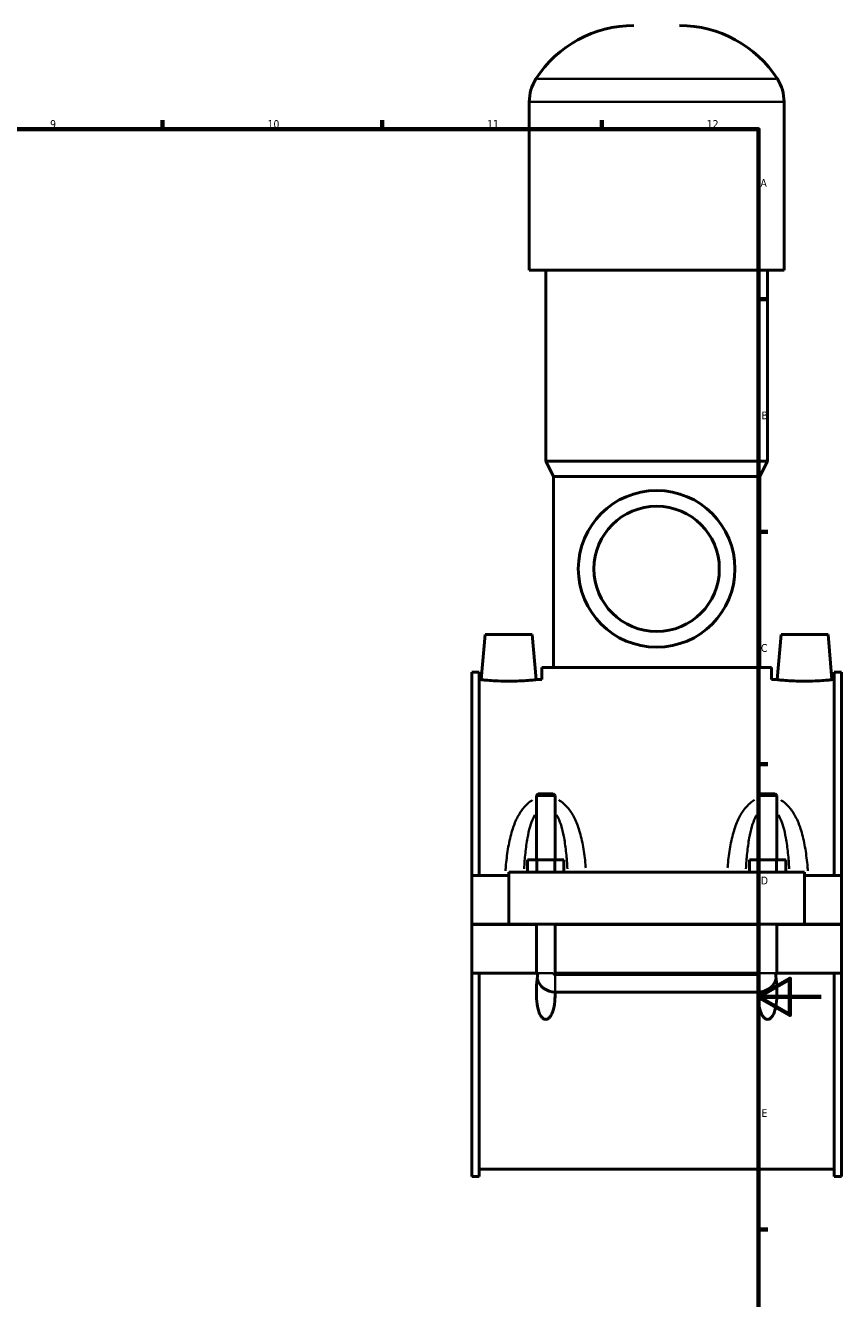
# Model space of a CAD drawing. Header units: millimetres. Extents: x 0 to 967, y -206 to 1211.
# Tile 6 of 10: x 587 to 847, y 201 to 607. Entities that reach past the tile are written whole.
import ezdxf

# ---------------------------------------------------------------- set-up
doc = ezdxf.new("R2010")
doc.units = ezdxf.units.MM
for name, color, linetype, lineweight in [('Border (ISO)', 7, 'Continuous', 70), ('Visible (ISO)', 7, 'Continuous', 50), ('Visible Narrow (ISO)', 7, 'Continuous', 35)]:
    doc.layers.add(name, color=color, linetype=linetype, lineweight=lineweight)
doc.styles.add('Note Text (ISO)', font='tahoma.ttf')

# ---------------------------------------------------------------- blocks, each defined once
blk = doc.blocks.new('Borders Default Border')
at = {"layer": 'Border (ISO)'}
for p, q in [((630.75, 574), (630.75, 576.9)), ((700.83, 574), (700.83, 576.9)), ((770.92, 574), (770.92, 576.9)), ((821, 519.75), (823.9, 519.75)), ((821, 445.5), (823.9, 445.5)), ((821, 371.25), (823.9, 371.25)), ((821, 222.75), (823.9, 222.75))]:
    blk.add_line(p, q, dxfattribs=at)
at = {"layer": 'Border (ISO)', "flags": 128}
for points in [[(20, 20), (20, 574), (821, 574), (821, 20), (20, 20)], [(841, 297), (821, 297), (831, 302.77), (831, 291.23), (821, 297)]]:
    blk.add_lwpolyline(points, dxfattribs=at)
at = {"layer": 'Border (ISO)', "color": 232, "true_color": 0xca0064, "char_height": 2.5, "attachment_point": 7, "style": 'Note Text (ISO)'}
for s, insert in [('9', (594.88, 574.35)), ('10', (664.29, 574.35)), ('11', (734.37, 574.4)), ('12', (804.46, 574.4)), ('A', (821.59, 555.62)), ('B', (821.89, 481.37)), ('C', (821.73, 407.08)), ('D', (821.73, 332.88)), ('E', (821.94, 258.63))]:
    blk.add_mtext(s, dxfattribs=dict(at, insert=insert))

msp = doc.modelspace()

# ---------------------------------------------------------------- linework, layer by layer
at = {"layer": 'Visible (ISO)'}
for p, q in [((747.7971, 529.0412), (747.7971, 582.7212)), ((829.1304, 529.0412), (829.1304, 582.7212)), ((829.1304, 529.0412), (747.7971, 529.0412)), ((753.0837, 468.0412), (753.0837, 529.0412)), ((823.8437, 468.0412), (823.8437, 529.0412)), ((823.8437, 468.0412), (753.0837, 468.0412)), ((755.5237, 463.1612), (753.0837, 468.0412)), ((821.4037, 463.1612), (823.8437, 468.0412)), ((821.4037, 463.1612), (755.5237, 463.1612)), ((755.5237, 402.1612), (755.5237, 463.1612)), ((821.4037, 402.1612), (821.4037, 463.1612)), ((733.7637, 412.6412), (732.5061, 398.2662)), ((733.7637, 412.6412), (748.7637, 412.6412)), ((748.7637, 412.6412), (750.0214, 398.2662)), ((828.1637, 412.6412), (826.9061, 398.2662)), ((843.1637, 412.6412), (828.1637, 412.6412)), ((843.1637, 412.6412), (844.4214, 398.2662)), ((729.4637, 335.7662), (729.4637, 400.61)), ((731.8237, 400.61), (729.4637, 400.61)), ((731.8237, 400.61), (731.8237, 335.7662)), ((825.0637, 402.1612), (751.8637, 402.1612)), ((751.8637, 398.2662), (751.8637, 402.1612)), ((825.0637, 398.2662), (825.0637, 402.1612)), ((845.1037, 400.61), (845.1037, 335.7662)), ((847.4637, 400.61), (845.1037, 400.61)), ((847.4637, 335.7662), (847.4637, 400.61)), ((731.8237, 398.2662), (732.5061, 398.2662)), ((750.0214, 398.2662), (751.8637, 398.2662)), ((825.0637, 398.2662), (826.9061, 398.2662)), ((844.4214, 398.2662), (845.1037, 398.2662)), ((750.6637, 361.8579), (750.0637, 361.2579)), ((755.4637, 361.8579), (750.6637, 361.8579)), ((755.4637, 361.8579), (756.0637, 361.2579)), ((821.4637, 361.8579), (820.8637, 361.2579)), ((826.2637, 361.8579), (821.4637, 361.8579)), ((826.2637, 361.8579), (826.8637, 361.2579)), ((750.0637, 361.2579), (756.0637, 361.2579)), ((750.0637, 361.2579), (750.0637, 340.7662)), ((756.0637, 361.2579), (756.0637, 340.7662)), ((820.8637, 361.2579), (826.8637, 361.2579)), ((820.8637, 340.7662), (820.8637, 361.2579)), ((826.8637, 340.7662), (826.8637, 361.2579)), ((747.2902, 336.7662), (747.2902, 340.7662)), ((750.177, 340.7662), (747.2902, 340.7662)), ((750.177, 336.7662), (750.177, 340.7662)), ((755.9505, 340.7662), (750.177, 340.7662)), ((755.9505, 336.7662), (755.9505, 340.7662)), ((758.8372, 340.7662), (755.9505, 340.7662)), ((758.8372, 336.7662), (758.8372, 340.7662)), ((818.0902, 336.7662), (818.0902, 340.7662)), ((820.977, 340.7662), (818.0902, 340.7662)), ((820.977, 336.7662), (820.977, 340.7662)), ((826.7505, 340.7662), (820.977, 340.7662)), ((826.7505, 336.7662), (826.7505, 340.7662)), ((829.6372, 340.7662), (826.7505, 340.7662)), ((829.6372, 336.7662), (829.6372, 340.7662)), ((729.4637, 335.7662), (741.2637, 335.7662)), ((729.4637, 320.1912), (729.4637, 335.7662)), ((741.2637, 336.7662), (835.6637, 336.7662)), ((741.2637, 336.7662), (741.2637, 320.1912)), ((835.6637, 320.1912), (835.6637, 336.7662)), ((835.6637, 335.7662), (847.4637, 335.7662)), ((847.4637, 335.7662), (847.4637, 320.1912)), ((729.4637, 320.1912), (741.2637, 320.1912)), ((729.4637, 304.5162), (729.4637, 320.0912)), ((750.0637, 320.0912), (729.4637, 320.0912)), ((741.2637, 320.1912), (835.6637, 320.1912)), ((750.0637, 320.1912), (750.0637, 320.0912)), ((750.0637, 304.5162), (750.0637, 320.0912)), ((756.0637, 320.1912), (756.0637, 320.0912)), ((756.0637, 320.0912), (756.0637, 304.5162)), ((820.8637, 320.0912), (756.0637, 320.0912)), ((820.8637, 320.0912), (820.8637, 320.1912)), ((820.8637, 304.5162), (820.8637, 320.0912)), ((826.8637, 320.0912), (826.8637, 320.1912)), ((826.8637, 320.0912), (826.8637, 304.5162)), ((847.4637, 320.0912), (826.8637, 320.0912)), ((835.6637, 320.1912), (847.4637, 320.1912)), ((847.4637, 320.0912), (847.4637, 304.5162)), ((729.4637, 239.6725), (729.4637, 304.5162)), ((729.4637, 304.5162), (750.0637, 304.5162)), ((731.8237, 304.5162), (731.8237, 239.6725)), ((750.0637, 304.5162), (750.4931, 304.5162)), ((755.6344, 304.5162), (756.0637, 304.5162)), ((756.0637, 304.5162), (820.8637, 304.5162)), ((756.0637, 304.1329), (820.8637, 304.1329)), ((820.8637, 304.5162), (821.2931, 304.5162)), ((826.4344, 304.5162), (826.8637, 304.5162)), ((826.8637, 304.5162), (847.4637, 304.5162)), ((845.1037, 304.5162), (845.1037, 239.6725)), ((847.4637, 239.6725), (847.4637, 304.5162)), ((820.8637, 298.5171), (756.0637, 298.5171)), ((731.8237, 242.0162), (845.1037, 242.0162)), ((731.8237, 239.6725), (729.4637, 239.6725)), ((847.4637, 239.6725), (845.1037, 239.6725))]:
    msp.add_line(p, q, dxfattribs=at)
for radius in [25, 20]:
    msp.add_circle((788.4637, 433.6412), radius, dxfattribs=at)
for centre, radius, start, end in [((781.1437, 570.0751), 37.0461, 90, 147.387579), ((795.7837, 570.0751), 37.0461, 32.612421, 90), ((761.379, 582.7212), 13.5819, 147.387579, 180), ((815.5485, 582.7212), 13.5819, 0, 32.612421), ((756.0637, 304.5162), 6, 196.353813, 269.991641), ((820.8637, 304.5162), 6, 270.008359, 343.646187)]:
    msp.add_arc(centre, radius, start, end, dxfattribs=at)
for points, knots in [([(750.0214, 398.2662), (750.0214, 398.2662), (749.8026, 398.2405), (748.9124, 398.1473), (748.241, 398.0811), (746.6893, 397.9563), (745.7048, 397.8895), (743.544, 397.7952), (742.3678, 397.7689), (740.1597, 397.7689), (738.9835, 397.7952), (736.8227, 397.8895), (735.8382, 397.9563), (734.2865, 398.0811), (733.6151, 398.1473), (732.7249, 398.2405), (732.5061, 398.2662), (732.5061, 398.2662)], [1.32404561, 1.32404561, 1.32404561, 1.32404561, 1.65486739, 1.65486739, 1.98568916, 1.98568916, 2.31689019, 2.31689019, 2.64809122, 2.64809122, 2.97929225, 2.97929225, 3.31049328, 3.31049328, 3.64131506, 3.64131506, 3.97213683, 3.97213683, 3.97213683, 3.97213683]), ([(844.4214, 398.2662), (844.4214, 398.2662), (844.2026, 398.2405), (843.3124, 398.1473), (842.641, 398.0811), (841.0893, 397.9563), (840.1048, 397.8895), (837.944, 397.7952), (836.7678, 397.7689), (835.6637, 397.7689), (834.5597, 397.7689), (833.3835, 397.7952), (831.2227, 397.8895), (830.2382, 397.9563), (828.6865, 398.0811), (828.0151, 398.1473), (827.1249, 398.2405), (826.9061, 398.2662), (826.9061, 398.2662)], [3.97213683, 3.97213683, 3.97213683, 3.97213683, 4.30295861, 4.30295861, 4.63378038, 4.63378038, 4.96498141, 4.96498141, 5.29618244, 5.29618244, 5.29618244, 5.62738347, 5.62738347, 5.9585845, 5.9585845, 6.28940628, 6.28940628, 6.62022805, 6.62022805, 6.62022805, 6.62022805]), ([(756.0629, 298.5171), (756.0661, 298.0473), (756.0603, 297.5843), (756.0078, 296.0946), (755.9144, 294.9695), (755.6037, 293.3464), (755.472, 292.8166), (755.1291, 291.8102), (754.9209, 291.3328), (754.465, 290.6351), (754.2418, 290.3614), (753.843, 290.0551), (753.6994, 289.9702), (753.3943, 289.8515), (753.2327, 289.8177), (752.8948, 289.8177), (752.7332, 289.8515), (752.4281, 289.9702), (752.2845, 290.0551), (751.8857, 290.3614), (751.6625, 290.6351), (751.2066, 291.3328), (750.9983, 291.8102), (750.6555, 292.8166), (750.5238, 293.3464), (750.2131, 294.9695), (750.1197, 296.0946), (750.0018, 299.4385), (750.1789, 301.9577), (750.4931, 304.5162)], [1.5513336, 1.5513336, 1.5513336, 1.5513336, 1.69422122, 1.69422122, 2.01926341, 2.01926341, 2.1817845, 2.1817845, 2.34430559, 2.34430559, 2.44569493, 2.44569493, 2.49638961, 2.49638961, 2.54708428, 2.54708428, 2.59777895, 2.59777895, 2.64847362, 2.64847362, 2.74986296, 2.74986296, 2.91238405, 2.91238405, 3.07490515, 3.07490515, 3.39994733, 3.39994733, 4.12525011, 4.12525011, 4.12525011, 4.12525011]), ([(755.6344, 304.5162), (755.6413, 304.4598), (755.6591, 304.405), (755.7144, 304.306), (755.7512, 304.2624), (755.8336, 304.1967), (755.8765, 304.1729), (755.968, 304.141), (756.0157, 304.1329), (756.0637, 304.1329)], [0.0000703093, 0.0000703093, 0.0000703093, 0.0000703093, 0.0174883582, 0.0174883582, 0.0346609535, 0.0346609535, 0.0493851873, 0.0493851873, 0.0638223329, 0.0638223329, 0.0638223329, 0.0638223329]), ([(826.4344, 304.5162), (826.7486, 301.9577), (826.9257, 299.4385), (826.8078, 296.0946), (826.7144, 294.9695), (826.4037, 293.3464), (826.272, 292.8166), (825.9291, 291.8102), (825.7209, 291.3328), (825.265, 290.6351), (825.0418, 290.3614), (824.643, 290.0551), (824.4994, 289.9702), (824.1943, 289.8515), (824.0327, 289.8177), (823.6948, 289.8177), (823.5332, 289.8515), (823.2281, 289.9702), (823.0845, 290.0551), (822.6857, 290.3614), (822.4625, 290.6351), (822.0066, 291.3328), (821.7983, 291.8102), (821.4555, 292.8166), (821.3238, 293.3464), (821.0131, 294.9695), (820.9197, 296.0946), (820.8671, 297.5843), (820.8613, 298.0473), (820.8646, 298.5171)], [0.96891844, 0.96891844, 0.96891844, 0.96891844, 1.69422122, 1.69422122, 2.01926341, 2.01926341, 2.1817845, 2.1817845, 2.34430559, 2.34430559, 2.44569493, 2.44569493, 2.49638961, 2.49638961, 2.54708428, 2.54708428, 2.59777895, 2.59777895, 2.64847362, 2.64847362, 2.74986296, 2.74986296, 2.91238405, 2.91238405, 3.07490515, 3.07490515, 3.39994733, 3.39994733, 3.54283495, 3.54283495, 3.54283495, 3.54283495]), ([(820.8637, 304.1329), (820.9186, 304.1329), (820.9728, 304.1435), (821.0757, 304.1848), (821.1229, 304.2156), (821.1982, 304.2884), (821.2274, 304.3281), (821.2722, 304.4171), (821.2869, 304.466), (821.2931, 304.5162)], [0, 0, 0, 0, 0.016458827, 0.016458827, 0.0333361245, 0.0333361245, 0.0481983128, 0.0481983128, 0.0636810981, 0.0636810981, 0.0636810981, 0.0636810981])]:
    msp.add_open_spline(points, degree=3, knots=knots, dxfattribs=at)
for points in [[(756.0637, 298.5171), (756.0635, 298.5171), (756.0632, 298.5171), (756.0629, 298.5171)], [(820.8646, 298.5171), (820.8643, 298.5171), (820.864, 298.5171), (820.8637, 298.5171)]]:
    msp.add_open_spline(points, degree=3, dxfattribs=at)
at = {"layer": 'Visible Narrow (ISO)'}
for p, q in [((826.5147, 590.0412), (750.4128, 590.0412)), ((828.6297, 582.7212), (748.2978, 582.7212)), ((750.6656, 304.5162), (755.4619, 304.5162)), ((756.0637, 298.552), (756.0637, 303.9201)), ((820.8637, 298.552), (820.8637, 303.9201)), ((826.2619, 304.5162), (821.4656, 304.5162))]:
    msp.add_line(p, q, dxfattribs=at)
for points, knots in [([(748.8479, 359.8245), (748.3583, 359.5337), (747.8968, 359.1995), (746.8654, 358.323), (746.3228, 357.7505), (745.0741, 356.1893), (744.4384, 355.1445), (743.277, 352.7992), (742.7771, 351.4825), (741.8357, 348.4287), (741.4399, 346.6675), (740.8001, 343.0197), (740.5617, 341.1307), (740.3126, 338.5578), (740.2551, 337.8938), (740.2031, 337.2273)], [-3.12883049, -3.12883049, -3.12883049, -3.12883049, -2.95483349, -2.95483349, -2.71256958, -2.71256958, -2.33858039, -2.33858039, -1.91411671, -1.91411671, -1.38275611, -1.38275611, -0.83571188, -0.83571188, -0.64650694, -0.64650694, -0.64650694, -0.64650694]), ([(765.8467, 338.1724), (765.8164, 338.522), (765.7845, 338.8709), (765.5658, 341.1307), (765.3274, 343.0197), (764.6876, 346.6675), (764.2918, 348.4287), (763.3504, 351.4825), (762.8505, 352.7992), (761.6891, 355.1445), (761.0534, 356.1893), (759.8046, 357.7505), (759.2621, 358.323), (758.2191, 359.2095), (757.7442, 359.5518), (757.2397, 359.8481)], [-6.41506286, -6.41506286, -6.41506286, -6.41506286, -6.31545562, -6.31545562, -5.76841138, -5.76841138, -5.23705078, -5.23705078, -4.81258711, -4.81258711, -4.43859792, -4.43859792, -4.19633401, -4.19633401, -4.01762134, -4.01762134, -4.01762134, -4.01762134]), ([(819.6878, 359.8481), (819.1833, 359.5518), (818.7084, 359.2095), (817.6654, 358.323), (817.1228, 357.7505), (815.8741, 356.1893), (815.2384, 355.1445), (814.077, 352.7993), (813.5771, 351.4825), (812.6357, 348.4287), (812.2399, 346.6675), (811.6001, 343.0197), (811.3617, 341.1307), (811.1429, 338.8709), (811.1111, 338.522), (811.0808, 338.1724)], [-3.13354616, -3.13354616, -3.13354616, -3.13354616, -2.95483355, -2.95483355, -2.71256974, -2.71256974, -2.33858065, -2.33858065, -1.91411702, -1.91411702, -1.38275651, -1.38275651, -0.83571051, -0.83571051, -0.73610464, -0.73610464, -0.73610464, -0.73610464]), ([(836.7244, 337.2273), (836.6724, 337.8938), (836.6149, 338.5578), (836.3658, 341.1307), (836.1274, 343.0197), (835.4876, 346.6675), (835.0918, 348.4287), (834.1504, 351.4825), (833.6505, 352.7993), (832.4891, 355.1445), (831.8534, 356.1893), (830.6046, 357.7505), (830.0621, 358.323), (829.0307, 359.1995), (828.5692, 359.5337), (828.0796, 359.8245)], [-6.50466056, -6.50466056, -6.50466056, -6.50466056, -6.31545699, -6.31545699, -5.76841099, -5.76841099, -5.23705048, -5.23705048, -4.81258685, -4.81258685, -4.43859776, -4.43859776, -4.19633395, -4.19633395, -4.02233701, -4.02233701, -4.02233701, -4.02233701]), ([(746.1522, 337.8427), (746.2519, 339.5503), (746.3795, 341.2378), (746.7235, 344.5454), (746.9394, 346.1657), (747.4529, 348.9752), (747.7255, 350.1866), (748.359, 352.3442), (748.7057, 353.3054), (749.2783, 354.5127), (749.4474, 354.8349), (749.6271, 355.1396)], [0.85126065, 0.85126065, 0.85126065, 0.85126065, 1.38275611, 1.38275611, 1.91411671, 1.91411671, 2.33858039, 2.33858039, 2.71256958, 2.71256958, 2.85655671, 2.85655671, 2.85655671, 2.85655671]), ([(756.5004, 355.1396), (756.6801, 354.8349), (756.8492, 354.5127), (757.4218, 353.3054), (757.7685, 352.3442), (758.402, 350.1866), (758.6746, 348.9752), (759.1881, 346.1657), (759.404, 344.5454), (759.748, 341.2378), (759.8756, 339.5503), (759.9753, 337.8427)], [4.29461079, 4.29461079, 4.29461079, 4.29461079, 4.43859792, 4.43859792, 4.81258711, 4.81258711, 5.23705078, 5.23705078, 5.76841138, 5.76841138, 6.29990685, 6.29990685, 6.29990685, 6.29990685]), ([(816.9522, 337.8427), (817.0519, 339.5503), (817.1795, 341.2378), (817.5235, 344.5454), (817.7394, 346.1657), (818.2529, 348.9752), (818.5255, 350.1866), (819.159, 352.3442), (819.5057, 353.3054), (820.0783, 354.5127), (820.2474, 354.8349), (820.4271, 355.1396)], [0.85126065, 0.85126065, 0.85126065, 0.85126065, 1.38275651, 1.38275651, 1.91411702, 1.91411702, 2.33858065, 2.33858065, 2.71256974, 2.71256974, 2.85655671, 2.85655671, 2.85655671, 2.85655671]), ([(827.3004, 355.1396), (827.4801, 354.8349), (827.6492, 354.5127), (828.2218, 353.3054), (828.5685, 352.3442), (829.202, 350.1866), (829.4746, 348.9752), (829.9881, 346.1657), (830.204, 344.5454), (830.548, 341.2378), (830.6756, 339.5503), (830.7753, 337.8427)], [4.29461079, 4.29461079, 4.29461079, 4.29461079, 4.43859776, 4.43859776, 4.81258685, 4.81258685, 5.23705048, 5.23705048, 5.76841099, 5.76841099, 6.29990685, 6.29990685, 6.29990685, 6.29990685])]:
    msp.add_open_spline(points, degree=3, knots=knots, dxfattribs=at)

# ---------------------------------------------------------------- block references
msp.add_blockref('Borders Default Border', (0, 0))

doc.saveas('drawing.dxf')
